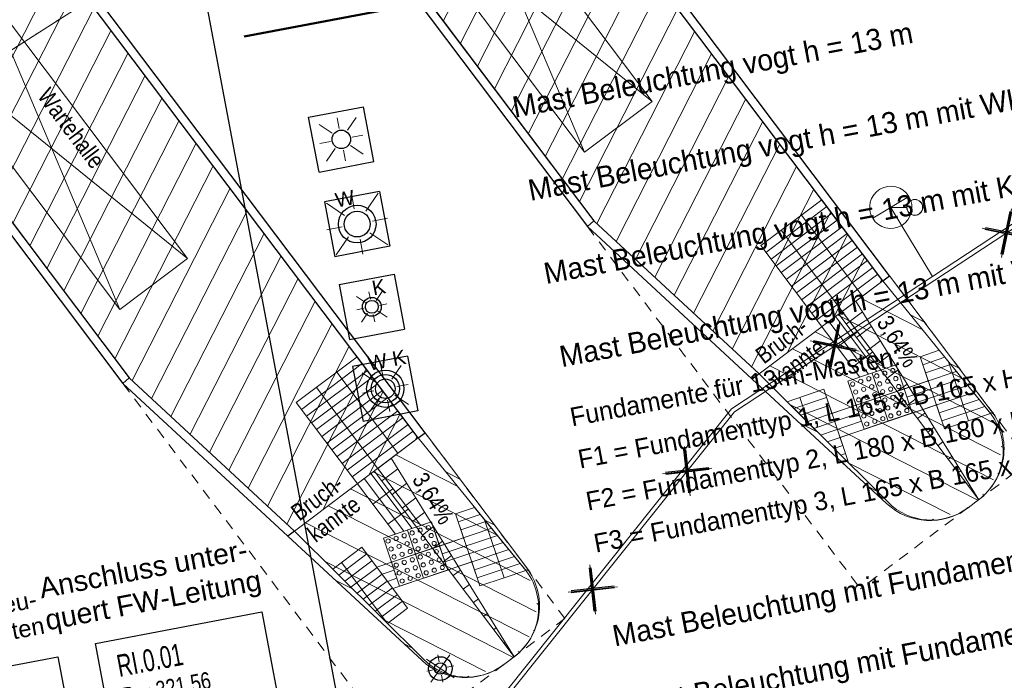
# Model space of a CAD drawing. Extents: x 3503752 to 3504470, y 5375172 to 5375556.
# Tile 31 of 77: x 3504216.5 to 3504228.13, y 5375436.79 to 5375444.59. Entities that reach past the tile are written whole.
import ezdxf

# ---------------------------------------------------------------- set-up
doc = ezdxf.new("R2010")
doc.units = 0
doc.header["$MEASUREMENT"] = 0
for name, pattern in [('140', [41.5, 15, -3.5, 15, -3.5, 1, -3.5]), ('240', [1.88, 1.25, -0.25, 0.13, -0.25]), ('39', [4.75, 4, -0.75]), ('88', [0.35001, 0.12501, -0.05, 0.125, -0.05])]:
    doc.linetypes.add(name, pattern=pattern)
for name, color, linetype in [('$_LISY_$_TMP', 7, 'Continuous'), ('2P_PROV_BUSHALTE', 7, 'Continuous'), ('4WB_KANALISATION', 7, 'Continuous'), ('_4WP_KANALISATIO', 7, 'Continuous'), ('_4WP_KANCAD', 7, 'Continuous'), ('_4WP_KANCAD-T', 7, 'Continuous'), ('_4WP_KONZ-BAUGRU', 7, 'Continuous'), ('_4WP_LICHT_STILL', 7, 'Continuous'), ('_OST_1STEMPEL5', 7, 'Continuous'), ('PUNKTHOEHENATTDEF', 7, 'Continuous'), ('PUNKTNUMMERNATTDEF', 7, 'Continuous'), ('PUNKTSPEZIFIKATION', 7, 'Continuous')]:
    doc.layers.add(name, color=color, linetype=linetype)
doc.styles.add('109', font='TXT', dxfattribs={"width": 0.7, "height": 0.26})
doc.styles.add('110', font='TXT', dxfattribs={"width": 0.8, "height": 0.2})
doc.styles.add('127', font='ARIAL.TTF', dxfattribs={"height": 0.2})
doc.styles.add('136', font='ARIAL.TTF', dxfattribs={"height": 0.24})
doc.styles.add('23', font='ARIAL.TTF', dxfattribs={"height": 0.43})
doc.styles.add('24', font='ARIAL.TTF', dxfattribs={"height": 0.43})
doc.styles.add('458', font='ARIALN.TTF', dxfattribs={"height": 0.2})
doc.styles.add('522', font='ARIAL.TTF', dxfattribs={"height": 0.5})
doc.styles.add('591', font='TXT', dxfattribs={"height": 0.25})
doc.styles.add('600', font='TXT', dxfattribs={"height": 0.22})

# ---------------------------------------------------------------- blocks, each defined once
blk = doc.blocks.new('_X28')
at = {"color": 7, "linetype": 'Continuous', "lineweight": 13}
for p, q in [((-0.111, -0.268), (0.078, -0.126)), ((0.009, -0.428), (0.184, -0.296)), ((0.129, -0.588), (0.289, -0.467)), ((0.25, -0.747), (0.395, -0.638)), ((0.37, -0.907), (0.501, -0.808)), ((0.49, -1.067), (0.607, -0.979)), ((0.611, -1.227), (0.713, -1.15)), ((0.731, -1.386), (0.818, -1.321)), ((0.851, -1.546), (0.924, -1.491)), ((0.972, -1.706), (1.03, -1.662)), ((1.092, -1.866), (1.136, -1.833)), ((1.212, -2.025), (1.241, -2.003)), ((1.333, -2.185), (1.347, -2.174)), ((1.453, -2.345), (1.453, -2.345))]:
    blk.add_line(p, q, dxfattribs=at)
blk = doc.blocks.new('_X29')
at = {"color": 7, "linetype": 'Continuous', "lineweight": 13}
for p, q in [((-0.111, -0.268), (0.078, -0.126)), ((0.009, -0.428), (0.184, -0.296)), ((0.129, -0.588), (0.289, -0.467)), ((0.25, -0.747), (0.395, -0.638)), ((0.37, -0.907), (0.501, -0.808)), ((0.49, -1.067), (0.607, -0.979)), ((0.611, -1.227), (0.713, -1.15)), ((0.731, -1.386), (0.818, -1.321)), ((0.851, -1.546), (0.924, -1.491)), ((0.972, -1.706), (1.03, -1.662)), ((1.092, -1.866), (1.136, -1.833)), ((1.212, -2.025), (1.241, -2.003)), ((1.333, -2.185), (1.347, -2.174)), ((1.453, -2.345), (1.453, -2.345))]:
    blk.add_line(p, q, dxfattribs=at)
blk = doc.blocks.new('_X36')
at = {"color": 253, "linetype": 'Continuous', "lineweight": 13}
for p, q in [((-2.569, 6.451), (-3.731, 4.171)), ((-2.368, 6.184), (-3.53, 3.904)), ((-2.167, 5.918), (-3.329, 3.637)), ((-1.966, 5.651), (-3.128, 3.371)), ((-1.766, 5.384), (-2.928, 3.104)), ((-1.565, 5.118), (-2.727, 2.837)), ((-1.364, 4.851), (-2.526, 2.571)), ((-1.163, 4.584), (-2.325, 2.304)), ((-0.962, 4.318), (-2.124, 2.037)), ((-0.761, 4.051), (-1.919, 1.779)), ((-0.561, 3.784), (-1.691, 1.567)), ((-0.36, 3.518), (-1.462, 1.355)), ((-0.159, 3.251), (-1.233, 1.143)), ((0.042, 2.984), (-1.005, 0.931)), ((0.243, 2.718), (-0.776, 0.719)), ((0.443, 2.451), (-0.547, 0.507)), ((0.644, 2.184), (-0.318, 0.295)), ((0.845, 1.918), (-0.09, 0.083)), ((1.046, 1.651), (0.332, 0.25)), ((1.247, 1.384), (0.878, 0.662)), ((1.448, 1.118), (1.425, 1.073))]:
    blk.add_line(p, q, dxfattribs=at)
blk = doc.blocks.new('_X37')
at = {"color": 253, "linetype": 'Continuous', "lineweight": 13}
for p, q in [((-2.77, 6.718), (-3.932, 4.437)), ((-2.569, 6.451), (-3.731, 4.171)), ((-2.368, 6.184), (-3.53, 3.904)), ((-2.167, 5.918), (-3.329, 3.637)), ((-1.966, 5.651), (-3.128, 3.371)), ((-1.766, 5.384), (-2.928, 3.104)), ((-1.565, 5.118), (-2.727, 2.837)), ((-1.364, 4.851), (-2.526, 2.571)), ((-1.163, 4.584), (-2.325, 2.304)), ((-0.962, 4.318), (-2.124, 2.037)), ((-0.761, 4.051), (-1.919, 1.779)), ((-0.561, 3.784), (-1.691, 1.567)), ((-0.36, 3.518), (-1.462, 1.355)), ((-0.159, 3.251), (-1.233, 1.143)), ((0.042, 2.984), (-1.005, 0.931)), ((0.243, 2.718), (-0.776, 0.719)), ((0.443, 2.451), (-0.547, 0.507)), ((0.644, 2.184), (-0.318, 0.295)), ((0.845, 1.918), (-0.09, 0.083)), ((1.046, 1.651), (0.332, 0.25)), ((1.247, 1.384), (0.878, 0.662)), ((1.448, 1.118), (1.425, 1.073))]:
    blk.add_line(p, q, dxfattribs=at)
blk = doc.blocks.new('_X41')
at = {"color": 253, "linetype": 'Continuous', "lineweight": 13}
for p, q in [((-1.006, 2.681), (-1.006, 2.681)), ((-0.54, 2.107), (-1.273, 2.48)), ((-0.074, 1.533), (-1.54, 2.28)), ((0.317, 0.997), (-1.806, 2.079)), ((0.385, 0.626), (-2.073, 1.878)), ((0.303, 0.331), (-2.34, 1.677)), ((0.117, 0.088), (-2.106, 1.221)), ((-0.212, -0.08), (-1.414, 0.532))]:
    blk.add_line(p, q, dxfattribs=at)
blk = doc.blocks.new('_X42')
at = {"color": 253, "linetype": 'Continuous', "lineweight": 13}
for p, q in [((-1.006, 2.681), (-1.006, 2.681)), ((-0.54, 2.107), (-1.273, 2.48)), ((-0.074, 1.533), (-1.54, 2.28)), ((0.317, 0.997), (-1.806, 2.079)), ((0.385, 0.626), (-2.073, 1.878)), ((0.303, 0.331), (-2.34, 1.677)), ((0.117, 0.088), (-2.106, 1.221)), ((-0.212, -0.08), (-1.414, 0.532))]:
    blk.add_line(p, q, dxfattribs=at)
blk = doc.blocks.new('_X48')
at = {"color": 253, "linetype": 'Continuous', "lineweight": 13}
for p, q in [((-2.467, 1.581), (-2.467, 1.581)), ((-1.775, 0.892), (-1.987, 1)), ((-1.083, 0.202), (-1.18, 0.252)), ((-0.014, -0.005), (-0.014, -0.005)), ((-0.401, -0.145), (-0.421, -0.135))]:
    blk.add_line(p, q, dxfattribs=at)
blk = doc.blocks.new('_X49')
at = {"color": 253, "linetype": 'Continuous', "lineweight": 13}
for p, q in [((-1.054, 2.646), (-1.054, 2.646)), ((-0.642, 2.099), (-0.807, 2.183)), ((-0.231, 1.553), (-0.341, 1.609)), ((0.161, 1.017), (0.125, 1.035)), ((0.287, 0.616), (0.265, 0.627)), ((0.23, 0.308), (0.227, 0.31)), ((0.052, 0.062), (0.048, 0.064))]:
    blk.add_line(p, q, dxfattribs=at)
blk = doc.blocks.new('_X50')
at = {"color": 253, "linetype": 'Continuous', "lineweight": 13}
for p, q in [((-2.467, 1.581), (-2.467, 1.581)), ((-1.775, 0.892), (-1.987, 1)), ((-1.083, 0.202), (-1.18, 0.252)), ((-0.014, -0.005), (-0.014, -0.005)), ((-0.401, -0.145), (-0.421, -0.135))]:
    blk.add_line(p, q, dxfattribs=at)
blk = doc.blocks.new('_X51')
at = {"color": 253, "linetype": 'Continuous', "lineweight": 13}
for p, q in [((-1.054, 2.646), (-1.054, 2.646)), ((-0.642, 2.099), (-0.807, 2.183)), ((-0.231, 1.553), (-0.341, 1.609)), ((0.161, 1.017), (0.125, 1.035)), ((0.287, 0.616), (0.265, 0.627)), ((0.23, 0.308), (0.227, 0.31)), ((0.052, 0.062), (0.048, 0.064))]:
    blk.add_line(p, q, dxfattribs=at)
blk = doc.blocks.new('PUNKT')
blk.add_point((0, 0))
at = {"layer": 'PUNKTHOEHENATTDEF', "linetype": 'Continuous', "flags": 1}
blk.add_attdef('PUNKTHOEHE', (1, -0.5), '', height=0.8, dxfattribs=at)
at = {"layer": 'PUNKTNUMMERNATTDEF', "linetype": 'Continuous', "flags": 1}
blk.add_attdef('PUNKTNUMMER', (1, 0.5), '', height=0.8, dxfattribs=at)
at = {"layer": 'PUNKTSPEZIFIKATION', "linetype": 'Continuous', "flags": 1}
blk.add_attdef('PUNKTSPEZIFIKATION', (1, -1.5), '', height=0.8, dxfattribs=at)
blk = doc.blocks.new('1016')
at = {"color": 7, "linetype": 'Continuous', "lineweight": 13}
for p, q in [((0.703072, 0.277444), (1.257444, -0.276928)), ((1.257444, 0.277444), (0.703072, -0.276928))]:
    blk.add_line(p, q, dxfattribs=at)
at = {"color": 2, "linetype": 'Continuous', "lineweight": 25}
for p, q in [((1.212401, 0.25319), (0.727326, -0.231885)), ((0.727326, 0.232401), (1.212401, -0.252674)), ((0.748114, 0.25319), (1.23319, -0.231885)), ((1.23319, 0.232401), (0.748114, -0.252674))]:
    blk.add_line(p, q, dxfattribs=at)
blk = doc.blocks.new('WP_LP-1020')
at = {"color": 7, "linetype": 'Continuous', "lineweight": 25}
for p, q in [((-0.8253, 0.8253), (0.8253, 0.8253)), ((-0.8253, -0.8253), (-0.8253, 0.8253)), ((0.8253, -0.8253), (0.8253, 0.8253)), ((-0.8253, -0.8253), (0.8253, -0.8253))]:
    blk.add_line(p, q, dxfattribs=at)
at = {"color": 1, "linetype": 'Continuous', "lineweight": 13}
for p, q in [((0, 0.324962), (0, 0.649924)), ((0, 0.649924), (0, 0.324962)), ((-0.554739, 0.55475), (-0.229777, 0.229788)), ((0.229777, 0.229788), (0.554739, 0.55475)), ((0.229777, 0.229788), (0.554739, 0.55475)), ((-0.324962, 0), (-0.649924, 0)), ((-0.324962, 0), (-0.649924, 0)), ((0.324962, 0), (0.649924, 0)), ((-0.229777, -0.229777), (-0.554739, -0.554739)), ((-0.229777, -0.229777), (-0.554739, -0.554739)), ((0.229777, -0.229777), (0.554739, -0.554739)), ((0.229777, -0.229777), (0.554739, -0.554739)), ((0, -0.324962), (0, -0.649924)), ((0, -0.324962), (0, -0.649924))]:
    blk.add_line(p, q, dxfattribs=at)
at = {"color": 7, "linetype": 'Continuous', "lineweight": 25}
blk.add_circle((0, 0), 0.272749, dxfattribs=at)
blk = doc.blocks.new('WP_LP_1000')
at = {"color": 7, "linetype": 'Continuous', "lineweight": 25}
for p, q in [((0.824994, 0.824994), (-0.824994, 0.824994)), ((-0.824994, 0.824994), (-0.824994, -0.824994)), ((0.824994, 0.824994), (0.824994, -0.824994)), ((0.824994, -0.824994), (-0.824994, -0.824994))]:
    blk.add_line(p, q, dxfattribs=at)
at = {"color": 1, "linetype": 'Continuous', "lineweight": 13}
for p, q in [((-0.587805, 0.587816), (-0.243474, 0.243485)), ((0, 0.344332), (0, 0.688664)), ((0, 0.688664), (0, 0.344332)), ((0.243474, 0.243485), (0.587805, 0.587816)), ((0.243474, 0.243485), (0.587805, 0.587816)), ((-0.344332, 0), (-0.688664, 0)), ((-0.344332, 0), (-0.688664, 0)), ((0.344332, 0), (0.688664, 0)), ((-0.243474, -0.243474), (-0.587805, -0.587805)), ((-0.243474, -0.243474), (-0.587805, -0.587805)), ((0.243474, -0.243474), (0.587805, -0.587805)), ((0.243474, -0.243474), (0.587805, -0.587805)), ((0, -0.344332), (0, -0.688664)), ((0, -0.344332), (0, -0.688664))]:
    blk.add_line(p, q, dxfattribs=at)
at = {"color": 7, "linetype": 'Continuous', "lineweight": 25}
for radius in [0.551356, 0.420182, 0.289007]:
    blk.add_circle((0, 0), radius, dxfattribs=at)
at = {"color": 1, "linetype": 'Continuous', "style": '23'}
blk.add_text('W K', height=0.43, dxfattribs=at).set_placement((-0.364634, 0.607339))
blk = doc.blocks.new('WP_LP_1010')
at = {"color": 1, "linetype": 'Continuous', "lineweight": 13}
for p, q in [((0, 0.454947), (0, 0.909893)), ((0, 0.909893), (0, 0.454947)), ((-0.776636, 0.776649), (-0.321689, 0.321703)), ((0.321689, 0.321703), (0.776636, 0.776649)), ((0.321689, 0.321703), (0.776636, 0.776649)), ((-0.454947, 0), (-0.909893, 0)), ((-0.454947, 0), (-0.909893, 0)), ((0.454947, 0), (0.909893, 0)), ((-0.321689, -0.321689), (-0.776636, -0.776636)), ((-0.321689, -0.321689), (-0.776636, -0.776636)), ((0, -0.454947), (0, -0.909893)), ((0, -0.454947), (0, -0.909893)), ((0.321689, -0.321689), (0.776636, -0.776636)), ((0.321689, -0.321689), (0.776636, -0.776636))]:
    blk.add_line(p, q, dxfattribs=at)
at = {"color": 7, "linetype": 'Continuous', "lineweight": 25}
for p, q in [((0.8253, 0.8253), (-0.8253, 0.8253)), ((-0.8253, 0.8253), (-0.8253, -0.8253)), ((0.8253, 0.8253), (0.8253, -0.8253)), ((0.8253, -0.8253), (-0.8253, -0.8253))]:
    blk.add_line(p, q, dxfattribs=at)
for radius in [0.555163, 0.38185]:
    blk.add_circle((0, 0), radius, dxfattribs=at)
at = {"color": 1, "linetype": 'Continuous', "style": '24'}
blk.add_text('W', height=0.43, dxfattribs=at).set_placement((-0.503602, 0.589889))
blk = doc.blocks.new('WP_LP_1030')
at = {"color": 150, "linetype": 'Continuous', "lineweight": 13}
for p, q in [((-0.348452, 0.348458), (0.144332, -0.144332)), ((-0.144332, -0.144332), (0.348452, 0.348458)), ((0, 0.20412), (0, 0.40824)), ((0, 0.40824), (0, 0.20412)), ((0.144332, 0.144338), (0.348452, 0.348458)), ((-0.20412, 0), (-0.40824, 0)), ((-0.20412, 0), (-0.40824, 0)), ((0.20412, 0), (0.40824, 0)), ((-0.144332, -0.144332), (-0.348452, -0.348452)), ((-0.144332, -0.144332), (-0.348452, -0.348452)), ((0, -0.20412), (0, -0.40824)), ((0, -0.20412), (0, -0.40824)), ((0.144332, -0.144332), (0.348452, -0.348452)), ((0.144332, -0.144332), (0.348452, -0.348452))]:
    blk.add_line(p, q, dxfattribs=at)
at = {"color": 7, "linetype": 'Continuous', "lineweight": 25}
for radius in [0.35, 0.171323]:
    blk.add_circle((0, 0), radius, dxfattribs=at)
blk = doc.blocks.new('WP_LP_1040')
at = {"color": 7, "linetype": 'Continuous', "lineweight": 25}
for p, q in [((-0.8253, 0.8253), (0.8253, 0.8253)), ((-0.8253, 0.8253), (-0.8253, -0.8253)), ((0.8253, 0.8253), (0.8253, -0.8253)), ((-0.8253, -0.8253), (0.8253, -0.8253))]:
    blk.add_line(p, q, dxfattribs=at)
at = {"color": 1, "linetype": 'Continuous', "lineweight": 13}
for p, q in [((-0.387929, 0.387937), (-0.160683, 0.16069)), ((0, 0.227246), (0, 0.454491)), ((0, 0.454491), (0, 0.227246)), ((0.160683, 0.16069), (0.387929, 0.387937)), ((0.160683, 0.16069), (0.387929, 0.387937)), ((-0.227246, 0), (-0.454491, 0)), ((-0.227246, 0), (-0.454491, 0)), ((0.227246, 0), (0.454491, 0)), ((-0.160683, -0.160683), (-0.387929, -0.387929)), ((-0.160683, -0.160683), (-0.387929, -0.387929)), ((0, -0.227246), (0, -0.454491)), ((0, -0.227246), (0, -0.454491)), ((0.160683, -0.160683), (0.387929, -0.387929)), ((0.160683, -0.160683), (0.387929, -0.387929))]:
    blk.add_line(p, q, dxfattribs=at)
at = {"color": 7, "linetype": 'Continuous', "lineweight": 25}
for radius in [0.277304, 0.190733]:
    blk.add_circle((0, 0), radius, dxfattribs=at)
at = {"color": 1, "linetype": 'Continuous', "style": '23'}
blk.add_text('K', height=0.43, dxfattribs=at).set_placement((0.11065, 0.321378))

msp = doc.modelspace()

# ---------------------------------------------------------------- linework, layer by layer
at = {"layer": '2P_PROV_BUSHALTE', "color": 7, "linetype": 'Continuous', "lineweight": 25}
for p, q in [((3504226.695, 5375441.507), (3504216.312, 5375455.295)), ((3504226.695, 5375441.507), (3504216.312, 5375455.295)), ((3504226.775, 5375441.567), (3504216.392, 5375455.355)), ((3504214.395, 5375453.851), (3504223.207, 5375442.149)), ((3504214.475, 5375453.911), (3504223.282, 5375442.216)), ((3504214.475, 5375453.911), (3504223.282, 5375442.216)), ((3504221.287, 5375439.712), (3504210.904, 5375453.499)), ((3504221.207, 5375439.652), (3504210.824, 5375453.439)), ((3504221.207, 5375439.652), (3504210.824, 5375453.439)), ((3504208.907, 5375451.995), (3504217.719, 5375440.293)), ((3504208.987, 5375452.056), (3504217.794, 5375440.361)), ((3504208.987, 5375452.056), (3504217.794, 5375440.361)), ((3504223.207, 5375442.149), (3504223.282, 5375442.216)), ((3504226.695, 5375441.507), (3504226.775, 5375441.567)), ((3504217.719, 5375440.293), (3504217.794, 5375440.361)), ((3504221.207, 5375439.652), (3504221.287, 5375439.712))]:
    msp.add_line(p, q, dxfattribs=at)
at = {"layer": '2P_PROV_BUSHALTE', "color": 7, "linetype": 'Continuous', "lineweight": 13}
for p, q in [((3504223.282, 5375442.216), (3504214.475, 5375453.911)), ((3504217.794, 5375440.361), (3504208.987, 5375452.056)), ((3504221.563, 5375446.823), (3504223.171, 5375443.027)), ((3504223.97, 5375443.628), (3504220.765, 5375446.222)), ((3504216.076, 5375444.968), (3504217.683, 5375441.171)), ((3504218.482, 5375441.773), (3504215.277, 5375444.366)), ((3504222.869, 5375442.599), (3504223.169, 5375442.199)), ((3504225.254, 5375441.924), (3504225.973, 5375442.466)), ((3504225.254, 5375441.924), (3504225.973, 5375442.466)), ((3504225.973, 5375442.466), (3504226.695, 5375441.507)), ((3504225.314, 5375441.844), (3504226.033, 5375442.386)), ((3504223.282, 5375442.216), (3504223.207, 5375442.149)), ((3504223.282, 5375442.216), (3504223.207, 5375442.149)), ((3504223.282, 5375442.216), (3504225.234, 5375440.407)), ((3504225.234, 5375440.407), (3504223.282, 5375442.216)), ((3504225.374, 5375441.764), (3504226.093, 5375442.306)), ((3504225.435, 5375441.685), (3504226.154, 5375442.226)), ((3504226.455, 5375441.327), (3504225.733, 5375442.285)), ((3504225.153, 5375440.346), (3504223.207, 5375442.149)), ((3504226.724, 5375440.471), (3504225.494, 5375442.105)), ((3504225.495, 5375441.605), (3504226.214, 5375442.146)), ((3504225.555, 5375441.525), (3504226.274, 5375442.066)), ((3504225.615, 5375441.445), (3504226.334, 5375441.986)), ((3504226.425, 5375440.37), (3504225.254, 5375441.924)), ((3504226.425, 5375440.37), (3504225.254, 5375441.924)), ((3504225.675, 5375441.365), (3504226.394, 5375441.906)), ((3504225.735, 5375441.285), (3504226.454, 5375441.827)), ((3504225.796, 5375441.205), (3504226.515, 5375441.747)), ((3504225.856, 5375441.125), (3504226.575, 5375441.667)), ((3504225.916, 5375441.046), (3504226.635, 5375441.587)), ((3504226.695, 5375441.507), (3504226.775, 5375441.567)), ((3504226.695, 5375441.507), (3504226.775, 5375441.567)), ((3504225.234, 5375440.407), (3504226.695, 5375441.507)), ((3504226.695, 5375441.507), (3504226.216, 5375441.146)), ((3504226.375, 5375441.266), (3504227.828, 5375438.921)), ((3504226.624, 5375440.438), (3504226.136, 5375441.086)), ((3504226.176, 5375441.116), (3504227.828, 5375438.921)), ((3504226.216, 5375441.146), (3504226.724, 5375440.471)), ((3504226.524, 5375440.404), (3504226.056, 5375441.026)), ((3504226.157, 5375440.726), (3504226.396, 5375440.906)), ((3504217.381, 5375440.743), (3504217.681, 5375440.344)), ((3504219.766, 5375440.069), (3504220.485, 5375440.61)), ((3504220.485, 5375440.61), (3504221.207, 5375439.652)), ((3504226.337, 5375440.486), (3504226.577, 5375440.667)), ((3504227.361, 5375440.687), (3504227.135, 5375440.61)), ((3504227.361, 5375440.687), (3504227.135, 5375440.61)), ((3504227.423, 5375439.758), (3504227.135, 5375440.61)), ((3504227.231, 5375440.326), (3504227.135, 5375440.61)), ((3504227.428, 5375440.604), (3504227.167, 5375440.516)), ((3504227.361, 5375440.687), (3504227.966, 5375439.941)), ((3504219.826, 5375439.989), (3504220.545, 5375440.53)), ((3504226.851, 5375440.514), (3504226.282, 5375440.322)), ((3504226.282, 5375440.322), (3504226.851, 5375440.514)), ((3504226.724, 5375440.471), (3504226.851, 5375440.514)), ((3504227.043, 5375439.946), (3504226.851, 5375440.514)), ((3504226.947, 5375440.23), (3504226.851, 5375440.514)), ((3504226.851, 5375440.514), (3504226.947, 5375440.23)), ((3504227.483, 5375440.517), (3504227.199, 5375440.421)), ((3504227.708, 5375439.854), (3504227.472, 5375440.549)), ((3504217.794, 5375440.361), (3504217.719, 5375440.293)), ((3504217.794, 5375440.361), (3504217.719, 5375440.293)), ((3504217.794, 5375440.361), (3504219.746, 5375438.551)), ((3504219.746, 5375438.551), (3504217.794, 5375440.361)), ((3504219.887, 5375439.909), (3504220.606, 5375440.45)), ((3504219.947, 5375439.829), (3504220.666, 5375440.37)), ((3504220.967, 5375439.471), (3504220.246, 5375440.43)), ((3504225.153, 5375440.346), (3504225.234, 5375440.407)), ((3504227.563, 5375440.438), (3504225.81, 5375439.846)), ((3504226.282, 5375440.322), (3504226.425, 5375440.37)), ((3504226.759, 5375439.85), (3504226.567, 5375440.418)), ((3504226.663, 5375440.134), (3504226.567, 5375440.418)), ((3504227.63, 5375440.355), (3504226.979, 5375440.135)), ((3504219.665, 5375438.49), (3504217.719, 5375440.293)), ((3504221.236, 5375438.616), (3504220.006, 5375440.249)), ((3504220.007, 5375439.749), (3504220.726, 5375440.291)), ((3504226.475, 5375439.754), (3504226.282, 5375440.322)), ((3504226.379, 5375440.038), (3504226.282, 5375440.322)), ((3504226.379, 5375440.038), (3504226.282, 5375440.322)), ((3504226.947, 5375440.23), (3504227.231, 5375440.326)), ((3504227.697, 5375440.272), (3504227.011, 5375440.041)), ((3504220.067, 5375439.669), (3504220.786, 5375440.211)), ((3504220.127, 5375439.589), (3504220.846, 5375440.131)), ((3504225.564, 5375440.079), (3504225.998, 5375440.226)), ((3504225.564, 5375440.079), (3504225.998, 5375440.226)), ((3504225.643, 5375440), (3504226.03, 5375440.131)), ((3504225.816, 5375439.827), (3504225.714, 5375440.13)), ((3504226.287, 5375439.373), (3504225.998, 5375440.226)), ((3504225.998, 5375440.226), (3504226.094, 5375439.942)), ((3504226.038, 5375439.606), (3504227.764, 5375440.19)), ((3504226.947, 5375440.23), (3504226.379, 5375440.038)), ((3504226.379, 5375440.038), (3504226.947, 5375440.23)), ((3504226.759, 5375439.85), (3504226.663, 5375440.134)), ((3504227.043, 5375439.946), (3504226.947, 5375440.23)), ((3504220.937, 5375438.515), (3504219.766, 5375440.069)), ((3504220.187, 5375439.51), (3504220.906, 5375440.051)), ((3504226.276, 5375439.37), (3504225.564, 5375440.079)), ((3504225.722, 5375439.921), (3504226.062, 5375440.036)), ((3504226.094, 5375439.942), (3504226.379, 5375440.038)), ((3504227.327, 5375440.042), (3504226.19, 5375439.658)), ((3504226.475, 5375439.754), (3504226.379, 5375440.038)), ((3504227.423, 5375439.758), (3504227.327, 5375440.042)), ((3504227.832, 5375440.107), (3504227.359, 5375439.947)), ((3504227.899, 5375440.024), (3504227.391, 5375439.852)), ((3504220.248, 5375439.43), (3504220.966, 5375439.971)), ((3504220.308, 5375439.35), (3504221.027, 5375439.891)), ((3504226.411, 5375439.943), (3504225.88, 5375439.764)), ((3504227.043, 5375439.946), (3504226.475, 5375439.754)), ((3504227.708, 5375439.854), (3504227.966, 5375439.941)), ((3504227.708, 5375439.854), (3504227.966, 5375439.941)), ((3504220.368, 5375439.27), (3504221.087, 5375439.811)), ((3504226.443, 5375439.848), (3504225.959, 5375439.685)), ((3504227.708, 5375439.854), (3504227.423, 5375439.758)), ((3504227.708, 5375439.854), (3504227.423, 5375439.758)), ((3504220.428, 5375439.19), (3504221.147, 5375439.731)), ((3504221.207, 5375439.652), (3504221.287, 5375439.712)), ((3504221.287, 5375439.712), (3504221.207, 5375439.652)), ((3504221.207, 5375439.652), (3504221.287, 5375439.712)), ((3504226.19, 5375439.658), (3504226.287, 5375439.373)), ((3504219.746, 5375438.551), (3504221.207, 5375439.652)), ((3504221.207, 5375439.652), (3504220.728, 5375439.291)), ((3504226.117, 5375439.527), (3504226.222, 5375439.563)), ((3504226.197, 5375439.448), (3504226.255, 5375439.468)), ((3504220.888, 5375439.411), (3504222.341, 5375437.066)), ((3504226.287, 5375439.373), (3504226.276, 5375439.37)), ((3504226.287, 5375439.373), (3504226.276, 5375439.37)), ((3504227.673, 5375439.339), (3504227.673, 5375439.339)), ((3504221.136, 5375438.582), (3504220.648, 5375439.23)), ((3504220.688, 5375439.261), (3504222.341, 5375437.066)), ((3504220.728, 5375439.291), (3504221.236, 5375438.616)), ((3504221.036, 5375438.548), (3504220.568, 5375439.17)), ((3504220.669, 5375438.87), (3504220.908, 5375439.051)), ((3504227.701, 5375438.826), (3504227.828, 5375438.922)), ((3504227.701, 5375438.826), (3504227.828, 5375438.922)), ((3504220.849, 5375438.631), (3504221.089, 5375438.811)), ((3504221.873, 5375438.831), (3504221.647, 5375438.755)), ((3504221.935, 5375437.902), (3504221.647, 5375438.755)), ((3504221.743, 5375438.471), (3504221.647, 5375438.755)), ((3504221.94, 5375438.748), (3504221.679, 5375438.66)), ((3504221.873, 5375438.831), (3504222.478, 5375438.086)), ((3504221.363, 5375438.659), (3504220.795, 5375438.466)), ((3504220.795, 5375438.466), (3504221.363, 5375438.659)), ((3504221.236, 5375438.616), (3504221.363, 5375438.659)), ((3504221.555, 5375438.09), (3504221.363, 5375438.659)), ((3504221.459, 5375438.374), (3504221.363, 5375438.659)), ((3504221.363, 5375438.659), (3504221.459, 5375438.374)), ((3504221.995, 5375438.661), (3504221.711, 5375438.565)), ((3504222.22, 5375437.998), (3504221.984, 5375438.694)), ((3504219.665, 5375438.49), (3504219.746, 5375438.551)), ((3504222.075, 5375438.583), (3504220.718, 5375438.124)), ((3504220.795, 5375438.466), (3504220.937, 5375438.515)), ((3504221.271, 5375437.994), (3504221.079, 5375438.563)), ((3504221.175, 5375438.278), (3504221.079, 5375438.563)), ((3504222.142, 5375438.5), (3504221.491, 5375438.28)), ((3504220.987, 5375437.898), (3504220.795, 5375438.466)), ((3504220.891, 5375438.182), (3504220.795, 5375438.466)), ((3504220.891, 5375438.182), (3504220.795, 5375438.466)), ((3504221.459, 5375438.374), (3504221.743, 5375438.471)), ((3504222.209, 5375438.417), (3504221.523, 5375438.185)), ((3504220.54, 5375438.36), (3504220.198, 5375438.102)), ((3504220.6, 5375438.28), (3504220.269, 5375438.031)), ((3504220.54, 5375438.36), (3504221.081, 5375437.641)), ((3504220.54, 5375438.36), (3504220.718, 5375438.124)), ((3504221.459, 5375438.375), (3504220.891, 5375438.182)), ((3504220.891, 5375438.182), (3504221.459, 5375438.374)), ((3504220.908, 5375437.871), (3504222.276, 5375438.334)), ((3504221.271, 5375437.994), (3504221.175, 5375438.278)), ((3504221.555, 5375438.09), (3504221.459, 5375438.374)), ((3504220.3, 5375438.179), (3504220.842, 5375437.46)), ((3504220.66, 5375438.2), (3504220.341, 5375437.959)), ((3504220.718, 5375438.124), (3504220.891, 5375438.182)), ((3504220.987, 5375437.898), (3504220.891, 5375438.182)), ((3504221.839, 5375438.186), (3504220.908, 5375437.871)), ((3504221.935, 5375437.902), (3504221.839, 5375438.186)), ((3504222.344, 5375438.251), (3504221.871, 5375438.092)), ((3504222.411, 5375438.169), (3504221.903, 5375437.997)), ((3504220.72, 5375438.12), (3504220.412, 5375437.888)), ((3504220.781, 5375438.04), (3504220.484, 5375437.817)), ((3504220.923, 5375438.088), (3504220.781, 5375438.04)), ((3504221.555, 5375438.09), (3504220.987, 5375437.898)), ((3504222.22, 5375437.998), (3504222.478, 5375438.086)), ((3504220.841, 5375437.96), (3504220.555, 5375437.746)), ((3504220.955, 5375437.993), (3504220.844, 5375437.956)), ((3504222.22, 5375437.998), (3504221.935, 5375437.902)), ((3504220.901, 5375437.881), (3504220.627, 5375437.674)), ((3504220.961, 5375437.801), (3504220.699, 5375437.603)), ((3504220.908, 5375437.871), (3504221.081, 5375437.641)), ((3504221.021, 5375437.721), (3504220.77, 5375437.532)), ((3504221.081, 5375437.641), (3504220.842, 5375437.46)), ((3504222.185, 5375437.483), (3504222.185, 5375437.483)), ((3504222.214, 5375436.97), (3504222.341, 5375437.066)), ((3504222.214, 5375436.97), (3504222.341, 5375437.066))]:
    msp.add_line(p, q, dxfattribs=at)
at = {"layer": '2P_PROV_BUSHALTE', "color": 7, "linetype": '88', "lineweight": 18}
for p, q in [((3504223.207, 5375442.149), (3504226.43, 5375437.869)), ((3504228.427, 5375439.373), (3504226.775, 5375441.567)), ((3504217.719, 5375440.293), (3504220.943, 5375436.013)), ((3504222.94, 5375437.517), (3504221.287, 5375439.712)), ((3504228.427, 5375439.373), (3504226.43, 5375437.869)), ((3504222.94, 5375437.517), (3504220.943, 5375436.013))]:
    msp.add_line(p, q, dxfattribs=at)
at = {"layer": '2P_PROV_BUSHALTE', "color": 7, "linetype": 'Continuous', "lineweight": 13}
for points in [[(3504221.563, 5375446.823), (3504223.97, 5375443.628), (3504223.171, 5375443.027), (3504220.765, 5375446.222), (3504221.563, 5375446.823)], [(3504216.076, 5375444.968), (3504218.482, 5375441.773), (3504217.683, 5375441.171), (3504215.277, 5375444.366), (3504216.076, 5375444.968)]]:
    msp.add_lwpolyline(points, dxfattribs=at)
at = {"layer": '2P_PROV_BUSHALTE', "color": 7, "linetype": 'Continuous', "lineweight": 25}
for points in [[(3504223.207, 5375442.149), (3504223.282, 5375442.216), (3504225.234, 5375440.407), (3504225.153, 5375440.346), (3504223.207, 5375442.149)], [(3504217.719, 5375440.293), (3504217.794, 5375440.361), (3504219.746, 5375438.551), (3504219.665, 5375438.49), (3504217.719, 5375440.293)]]:
    msp.add_lwpolyline(points, dxfattribs=at)
at = {"layer": '2P_PROV_BUSHALTE', "color": 7, "linetype": 'Continuous', "lineweight": 13}
for points in [[(3504226.775, 5375441.567), (3504227.976, 5375439.972, -0.414214), (3504227.828, 5375438.922)], [(3504227.828, 5375438.922, 0.425113), (3504227.955, 5375439.955), (3504226.695, 5375441.507)], [(3504227.701, 5375438.826, -0.373382), (3504226.756, 5375438.891), (3504225.234, 5375440.407)], [(3504227.701, 5375438.826, -0.36299), (3504226.74, 5375438.875), (3504225.153, 5375440.346)], [(3504221.287, 5375439.712), (3504222.488, 5375438.116, -0.414214), (3504222.341, 5375437.066)], [(3504222.341, 5375437.066, 0.425113), (3504222.467, 5375438.099), (3504221.207, 5375439.652)], [(3504222.214, 5375436.97, -0.373382), (3504221.269, 5375437.035), (3504219.746, 5375438.551)], [(3504222.214, 5375436.97, -0.36299), (3504221.253, 5375437.019), (3504219.665, 5375438.49)]]:
    msp.add_lwpolyline(points, format="xyb", dxfattribs=at)
for centre in [(3504226.813, 5375440.447), (3504226.529, 5375440.351), (3504226.623, 5375440.384), (3504226.718, 5375440.416), (3504226.848, 5375440.353), (3504226.339, 5375440.288), (3504226.434, 5375440.32), (3504226.469, 5375440.226), (3504226.564, 5375440.257), (3504226.658, 5375440.29), (3504226.753, 5375440.322), (3504226.788, 5375440.228), (3504226.883, 5375440.259), (3504226.374, 5375440.194), (3504226.409, 5375440.101), (3504226.504, 5375440.132), (3504226.599, 5375440.163), (3504226.693, 5375440.197), (3504226.719, 5375440.1), (3504226.814, 5375440.131), (3504226.909, 5375440.163), (3504226.435, 5375440.004), (3504226.53, 5375440.035), (3504226.625, 5375440.067), (3504226.754, 5375440.006), (3504226.849, 5375440.038), (3504226.944, 5375440.069), (3504226.47, 5375439.91), (3504226.565, 5375439.941), (3504226.66, 5375439.973), (3504226.695, 5375439.879), (3504226.789, 5375439.912), (3504226.884, 5375439.944), (3504226.979, 5375439.975), (3504226.505, 5375439.816), (3504226.6, 5375439.848), (3504221.325, 5375438.591), (3504221.041, 5375438.495), (3504221.135, 5375438.529), (3504221.23, 5375438.56), (3504221.265, 5375438.466), (3504221.36, 5375438.498), (3504220.851, 5375438.433), (3504220.946, 5375438.464), (3504220.981, 5375438.37), (3504221.076, 5375438.402), (3504221.17, 5375438.435), (3504221.3, 5375438.372), (3504221.395, 5375438.404), (3504220.886, 5375438.339), (3504220.921, 5375438.245), (3504221.016, 5375438.276), (3504221.111, 5375438.308), (3504221.205, 5375438.341), (3504221.231, 5375438.245), (3504221.326, 5375438.276), (3504221.421, 5375438.307), (3504220.947, 5375438.148), (3504221.042, 5375438.18), (3504221.137, 5375438.211), (3504221.172, 5375438.117), (3504221.266, 5375438.151), (3504221.361, 5375438.182), (3504221.456, 5375438.213), (3504221.491, 5375438.12), (3504220.982, 5375438.055), (3504221.077, 5375438.086), (3504221.207, 5375438.023), (3504221.301, 5375438.057), (3504221.396, 5375438.088), (3504221.017, 5375437.961), (3504221.112, 5375437.992)]:
    msp.add_circle(centre, 0.025, dxfattribs=at)
at = {"layer": '4WB_KANALISATION', "color": 7, "linetype": '39', "lineweight": 18}
msp.add_line((3504214.078, 5375442.751), (3504251.746, 5375466.834), dxfattribs=at)
at = {"layer": '4WB_KANALISATION', "color": 7, "linetype": '140', "lineweight": 18}
msp.add_lwpolyline([(3504214.078, 5375442.751), (3504251.746, 5375466.834), (3504251.477, 5375467.256), (3504213.809, 5375443.172)], dxfattribs=at)
at = {"layer": '_4WP_KANCAD', "color": 7, "linetype": '240', "lineweight": 18}
msp.add_lwpolyline([(3504214.078, 5375442.751), (3504251.746, 5375466.834), (3504251.477, 5375467.256), (3504213.809, 5375443.172)], dxfattribs=at)
at = {"layer": '_4WP_KANCAD-T', "color": 7, "linetype": 'Continuous', "lineweight": 18}
for points in [[(3504217.394, 5375437.222), (3504219.359, 5375437.595), (3504219.648, 5375436.068), (3504217.683, 5375435.695), (3504217.394, 5375437.222)], [(3504214.829, 5375436.662), (3504216.951, 5375437.065), (3504217.293, 5375435.263), (3504215.17, 5375434.86), (3504214.829, 5375436.662)]]:
    msp.add_lwpolyline(points, dxfattribs=at)
at = {"layer": '_4WP_KANCAD-T', "color": 1, "linetype": 'Continuous', "lineweight": 25}
msp.add_lwpolyline([(3504217.394, 5375437.222), (3504219.359, 5375437.595), (3504219.648, 5375436.068), (3504217.683, 5375435.695), (3504217.394, 5375437.222)], dxfattribs=at)
at = {"layer": '_4WP_KANCAD-T', "color": 7, "linetype": 'Continuous', "lineweight": 25}
msp.add_lwpolyline([(3504214.829, 5375436.662), (3504216.951, 5375437.065), (3504217.293, 5375435.263), (3504215.17, 5375434.86), (3504214.829, 5375436.662)], dxfattribs=at)
at = {"layer": '_4WP_LICHT_STILL', "color": 190, "linetype": 'Continuous', "lineweight": 18}
for p, q in [((3504227.003, 5375442.505), (3504226.575, 5375442.247)), ((3504226.979, 5375442.376), (3504226.789, 5375442.376))]:
    msp.add_line(p, q, dxfattribs=at)
for points in [[(3504213.2, 5375429.685), (3504215.688, 5375431.352), (3504217.991, 5375432.896), (3504218.75, 5375433.405), (3504220.446, 5375434.402), (3504224.908, 5375439.996), (3504227.282, 5375441.558), (3504259.449, 5375462.716), (3504260.049, 5375463.111), (3504287.369, 5375482.452), (3504287.111, 5375485.293), (3504287.105, 5375485.355)], [(3504226.789, 5375442.376), (3504226.818, 5375442.328), (3504227.282, 5375441.558)]]:
    msp.add_lwpolyline(points, dxfattribs=at)
at = {"layer": '_4WP_LICHT_STILL', "color": 255, "linetype": 'Continuous', "lineweight": 13}
msp.add_lwpolyline([(3504287.155, 5375485.36), (3504287.161, 5375485.298), (3504287.421, 5375482.428), (3504260.077, 5375463.07), (3504259.476, 5375462.674), (3504227.309, 5375441.516), (3504224.942, 5375439.959), (3504220.479, 5375434.364), (3504218.777, 5375433.363), (3504218.019, 5375432.854), (3504215.716, 5375431.31), (3504213.228, 5375429.643)], dxfattribs=at)
at = {"layer": '_4WP_LICHT_STILL', "color": 190, "linetype": 'Continuous', "lineweight": 18}
for points in [[(3504227.003, 5375442.505, 0.998925), (3504226.575, 5375442.247)], [(3504227.003, 5375442.505, 0.998925), (3504226.575, 5375442.247)], [(3504226.575, 5375442.247, 0.998925), (3504227.003, 5375442.505)], [(3504227.072, 5375442.47, 2.414214), (3504227.166, 5375442.376)], [(3504226.979, 5375442.376, 2.414195), (3504227.072, 5375442.47)], [(3504227.166, 5375442.376, 2.414214), (3504227.072, 5375442.282)], [(3504227.072, 5375442.283, 2.414195), (3504226.979, 5375442.376)]]:
    msp.add_lwpolyline(points, format="xyb", dxfattribs=at)
at = {"layer": '_OST_1STEMPEL5', "color": 250, "linetype": 'Continuous', "lineweight": 25}
msp.add_line((3504220.73, 5375434.047), (3504216.634, 5375455.79), dxfattribs=at)
at = {"layer": '_OST_1STEMPEL5', "color": 34, "linetype": 'Continuous', "lineweight": 50}
msp.add_line((3504219.15, 5375444.396), (3504220.946, 5375444.734), dxfattribs=at)

# ---------------------------------------------------------------- block references
at = {"layer": '$_LISY_$_TMP', "color": 7, "xscale": 0.75, "yscale": 0.75}
for p, rotation in [((3504228.77, 5375442.477), 213.3351150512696), ((3504226.74, 5375441.142), 213.3433547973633), ((3504224.843, 5375439.834), 231.4227310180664), ((3504223.727, 5375438.435), 231.4227310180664)]:
    msp.add_blockref('1016', p, dxfattribs=dict(at, rotation=rotation))
at = {"layer": '2P_PROV_BUSHALTE'}
for name, p in [('_X36', (3504225.234, 5375440.407)), ('_X37', (3504219.746, 5375438.551)), ('_X51', (3504227.828, 5375438.922)), ('_X42', (3504227.701, 5375438.826)), ('_X28', (3504226.375, 5375441.266)), ('_X50', (3504227.701, 5375438.826)), ('_X49', (3504222.341, 5375437.066)), ('_X41', (3504222.214, 5375436.97)), ('_X29', (3504220.888, 5375439.411)), ('_X48', (3504222.214, 5375436.97))]:
    msp.add_blockref(name, p, dxfattribs=at)
at = {"layer": '2P_PROV_BUSHALTE', "color": 1}
for p in [(3504225.914, 5375442.046), (3504225.674, 5375441.865), (3504226.094, 5375441.806), (3504225.855, 5375441.625), (3504226.275, 5375441.566), (3504226.035, 5375441.386), (3504226.216, 5375441.146), (3504225.976, 5375440.966), (3504227.231, 5375440.326), (3504220.426, 5375440.19), (3504226.663, 5375440.134), (3504226.947, 5375440.23), (3504227.611, 5375440.138), (3504220.186, 5375440.01), (3504226.379, 5375440.038), (3504227.327, 5375440.042), (3504220.607, 5375439.95), (3504226.094, 5375439.942), (3504227.997, 5375439.944), (3504220.367, 5375439.77), (3504220.787, 5375439.711), (3504226.19, 5375439.658), (3504220.547, 5375439.53), (3504226.231, 5375439.347), (3504220.728, 5375439.291), (3504220.488, 5375439.11), (3504221.743, 5375438.471), (3504221.175, 5375438.278), (3504221.459, 5375438.374), (3504222.124, 5375438.282), (3504220.891, 5375438.182), (3504221.839, 5375438.186), (3504220.939, 5375438.04), (3504222.509, 5375438.089)]:
    msp.add_blockref('PUNKT', p, dxfattribs=at)
at = {"layer": '_OST_1STEMPEL5', "color": 7, "xscale": 0.4000000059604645, "yscale": 0.4000000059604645, "rotation": 10.76399230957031}
for name, p in [('WP_LP-1020', (3504220.298, 5375443.18)), ('WP_LP_1010', (3504220.486, 5375442.179)), ('WP_LP_1040', (3504220.659, 5375441.201)), ('WP_LP_1000', (3504220.818, 5375440.233)), ('WP_LP_1030', (3504221.468, 5375436.926))]:
    msp.add_blockref(name, p, dxfattribs=at)

# ---------------------------------------------------------------- texts
at = {"layer": '2P_PROV_BUSHALTE', "color": 7, "linetype": 'Continuous', "style": '458'}
for s, rotation, p in [('Wartehalle', 306.9827, (3504222.187, 5375445.546)), ('Wartehalle', 306.9827, (3504216.699, 5375443.69)), ('Bruch-', 36.9827, (3504225.29, 5375440.517)), ('3,64%', 301.783, (3504226.616, 5375441.016)), ('kannte', 36.9827, (3504225.483, 5375440.261)), ('Bruch-', 36.9827, (3504219.802, 5375438.661)), ('3,64%', 301.783, (3504221.128, 5375439.16)), ('kannte', 36.9827, (3504219.995, 5375438.406))]:
    msp.add_text(s, height=0.2, rotation=rotation, dxfattribs=at).set_placement(p)
at = {"layer": '_4WP_KANALISATIO', "color": 7, "linetype": 'Continuous', "style": '136'}
for s, p in [('Anschluss unter-', (3504216.754, 5375437.754)), ('quert FW-Leitung', (3504216.825, 5375437.376))]:
    msp.add_text(s, height=0.24, rotation=10.737, dxfattribs=at).set_placement(p)
at = {"layer": '_4WP_KANALISATIO', "color": 1, "linetype": 'Continuous', "style": '127'}
for s, p in [('Kanal bis zur Neu-', (3504214.456, 5375437.223)), ('bebauung erhalten', (3504214.516, 5375436.908))]:
    msp.add_text(s, height=0.2, rotation=10.737, dxfattribs=at).set_placement(p)
at = {"layer": '_4WP_KANCAD-T', "color": 1, "linetype": 'Continuous'}
for s, height, style, width, p in [('RI.0.01', 0.26, '109', 0.7, (3504217.676, 5375436.826)), ('D = 321.56', 0.2, '110', 0.8, (3504217.738, 5375436.498))]:
    msp.add_text(s, height=height, rotation=10.737, dxfattribs=dict(at, style=style, width=width)).set_placement(p)
at = {"layer": '_4WP_KONZ-BAUGRU', "color": 1, "linetype": 'Continuous', "style": '522'}
msp.add_text('Außenwand Neubebauung', height=0.5, rotation=10.4655, dxfattribs=at).set_placement((3504228.071, 5375435.477))
at = {"layer": '_OST_1STEMPEL5', "color": 7, "linetype": 'Continuous'}
for s, height, style, p in [('Mast Beleuchtung vogt h = 13 m', 0.25, '591', (3504222.347, 5375443.435)), ('Mast Beleuchtung vogt h = 13 m mit WLAN', 0.25, '591', (3504222.532, 5375442.452)), ('Mast Beleuchtung vogt h = 13 m mit Kamera', 0.25, '591', (3504222.717, 5375441.469)), ('Mast Beleuchtung vogt h = 13 m mit WLAN und Kamera', 0.25, '591', (3504222.902, 5375440.487)), ('Fundamente für 13 m-Masten:', 0.22, '600', (3504223.024, 5375439.787)), ('F1 = Fundamenttyp 1, L 165 x B 165 x H 60', 0.22, '600', (3504223.118, 5375439.289)), ('F2 = Fundamenttyp 2, L 180 x B 180 x H 40', 0.22, '600', (3504223.212, 5375438.792)), ('F3 = Fundamenttyp 3, L 165 x B 165 x H 60 + D 110 x H 50', 0.22, '600', (3504223.305, 5375438.295)), ('Mast Beleuchtung mit Fundamentrohr', 0.25, '591', (3504223.528, 5375437.186)), ('Mast Beleuchtung mit Fundamentrohr', 0.25, '591', (3504223.685, 5375436.351))]:
    msp.add_text(s, height=height, rotation=10.665, dxfattribs=dict(at, style=style)).set_placement(p)

doc.saveas('drawing.dxf')
